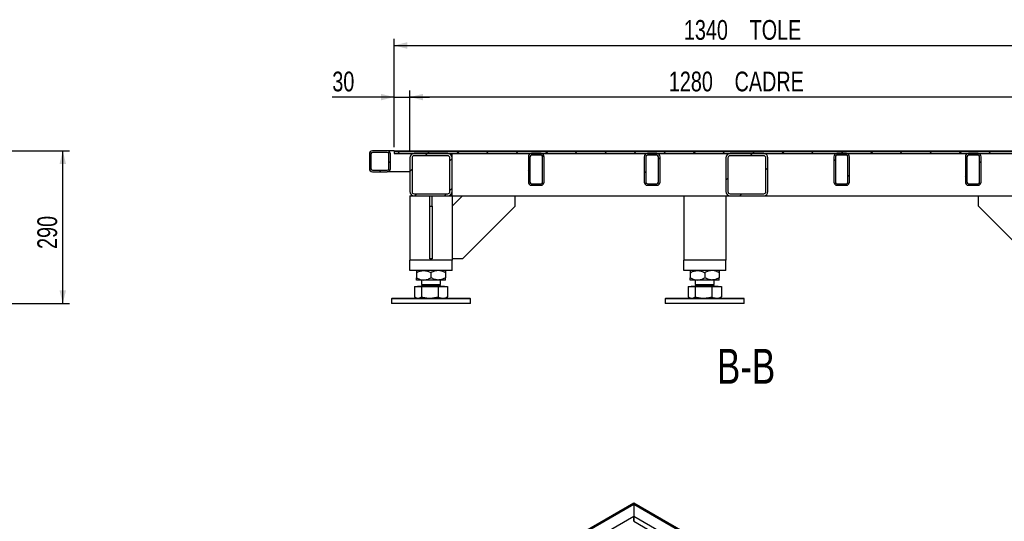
# Model space of a CAD drawing. Header units: millimetres. Extents: x 5 to 589, y 5 to 415.
# Tile 16 of 26: x 226 to 375, y 156 to 232. Entities that reach past the tile are written whole.
import ezdxf

# ---------------------------------------------------------------- set-up
doc = ezdxf.new("R2010")
doc.units = ezdxf.units.MM
for name, color, linetype in [('COTES', 1, 'Continuous'), ('NOTES', 6, 'Continuous'), ('TRAIT-FINS', 9, 'Continuous')]:
    doc.layers.add(name, color=color, linetype=linetype)
doc.layers.add('TRAIT-FORT', color=4, linetype='Continuous', lineweight=25)
doc.styles.add('SLDTEXTSTYLE0', font='TXT', dxfattribs={"width": 0.75})
doc.dimstyles.new('SLDDIMSTYLE0', dxfattribs={"dimtxt": 3, "dimasz": 2, "dimexe": 0, "dimexo": 0.0625, "dimgap": 0.75, "dimtad": 1, "dimlfac": 12.5, "dimrnd": 1e-09, "dimzin": 12, "dimdsep": 46, "dimtxsty": 'SLDTEXTSTYLE0', "dimsah": 1, "dimcen": 0.09, "dimadec": 0, "dimazin": 3, "dimtfac": 1, "dimtofl": 0, "dimtmove": 0, "dimatfit": 3, "dimfxl": 1, "dimfrac": 2, "dimtolj": 1, "dimtzin": 12, "dimarcsym": 0})
doc.dimstyles.new('SLDDIMSTYLE3', dxfattribs={"dimtxt": 3, "dimasz": 2, "dimexe": 0, "dimexo": 0.0625, "dimgap": 0.75, "dimtad": 1, "dimlfac": 12.5, "dimrnd": 1e-09, "dimzin": 12, "dimdsep": 46, "dimtxsty": 'SLDTEXTSTYLE0', "dimsah": 1, "dimcen": 0.09, "dimadec": 0, "dimazin": 3, "dimtfac": 1, "dimtmove": 0, "dimatfit": 0, "dimfxl": 1, "dimfrac": 2, "dimtolj": 1, "dimtzin": 12, "dimarcsym": 0})

# ---------------------------------------------------------------- blocks, each defined once
blk = doc.blocks.new('_D_4')
at = {"layer": 'COTES', "color": 1, "transparency": 16777216}
for p, q in [((218.09, 211.94), (233.44, 211.94)), ((232.44, 188.74), (232.44, 211.94)), ((215.21, 188.74), (233.44, 188.74))]:
    blk.add_line(p, q, dxfattribs=at)
for points in [[(232.44, 211.94), (231.94, 209.94), (232.94, 209.94)], [(232.44, 188.74), (232.94, 190.74), (231.94, 190.74)]]:
    blk.add_solid(points, dxfattribs=at)
at = {"layer": 'COTES', "color": 1, "transparency": 16777216, "insert": (228.57, 197.02), "char_height": 3, "attachment_point": 1, "rotation": 90, "style": 'SLDTEXTSTYLE0'}
blk.add_mtext('290', dxfattribs=at)
blk = doc.blocks.new('_D_34')
at = {"layer": 'COTES', "color": 1, "transparency": 16777216}
for p, q in [((282.78, 212.82), (282.78, 228.94)), ((389.98, 212.82), (389.98, 228.94)), ((282.78, 227.94), (389.98, 227.94))]:
    blk.add_line(p, q, dxfattribs=at)
for points in [[(282.78, 227.94), (284.78, 227.44), (284.78, 228.44)], [(389.98, 227.94), (387.98, 228.44), (387.98, 227.44)]]:
    blk.add_solid(points, dxfattribs=at)
at = {"layer": 'COTES', "color": 1, "transparency": 16777216, "char_height": 3, "attachment_point": 1, "style": 'SLDTEXTSTYLE0'}
for s, insert in [('1340', (326.81, 231.81)), ('TOLE', (336.8, 231.81))]:
    blk.add_mtext(s, dxfattribs=dict(at, insert=insert))
blk = doc.blocks.new('_D_36')
at = {"layer": 'COTES', "color": 1, "transparency": 16777216}
for p, q in [((285.18, 211.86), (285.18, 221.1)), ((387.58, 220.1), (285.18, 220.1)), ((387.58, 211.86), (387.58, 221.1))]:
    blk.add_line(p, q, dxfattribs=at)
for points in [[(285.18, 220.1), (287.18, 219.6), (287.18, 220.6)], [(387.58, 220.1), (385.58, 220.6), (385.58, 219.6)]]:
    blk.add_solid(points, dxfattribs=at)
at = {"layer": 'COTES', "color": 1, "transparency": 16777216, "char_height": 3, "attachment_point": 1, "style": 'SLDTEXTSTYLE0'}
for s, insert in [('1280', (324.52, 223.97)), ('CADRE', (334.51, 223.97))]:
    blk.add_mtext(s, dxfattribs=dict(at, insert=insert))
blk = doc.blocks.new('_D_37')
at = {"layer": 'COTES', "color": 1, "transparency": 16777216}
for p, q in [((282.78, 220.1), (273.39, 220.1)), ((282.78, 212.5), (282.78, 221.1)), ((282.78, 220.1), (285.18, 220.1)), ((285.18, 211.86), (285.18, 221.1)), ((285.18, 220.1), (288.18, 220.1))]:
    blk.add_line(p, q, dxfattribs=at)
for points in [[(282.78, 220.1), (280.78, 220.6), (280.78, 219.6)], [(285.18, 220.1), (287.18, 219.6), (287.18, 220.6)]]:
    blk.add_solid(points, dxfattribs=at)
at = {"layer": 'COTES', "color": 1, "transparency": 16777216, "insert": (273.39, 223.97), "char_height": 3, "attachment_point": 1, "style": 'SLDTEXTSTYLE0'}
blk.add_mtext('30', dxfattribs=at)

msp = doc.modelspace()

# ---------------------------------------------------------------- hatches: boundary and pattern name
at = {"layer": 'TRAIT-FINS'}
h = msp.add_hatch(dxfattribs=at)
h.set_pattern_fill('ANSI31', color=9, angle=3e-322, style=0)
edge = h.paths.add_edge_path(flags=0)
edge.add_line((282.22325, 209.22185), (282.22325, 211.46185))
edge.add_arc((281.74325, 211.46185), 0.48, 0, 90)
edge.add_line((281.74325, 211.94185), (279.50325, 211.94185))
edge.add_arc((279.50325, 211.46185), 0.48, 90, 180)
edge.add_line((279.02325, 211.46185), (279.02325, 209.22185))
edge.add_arc((279.50325, 209.22185), 0.48, 180, 270)
edge.add_line((279.50325, 208.74185), (281.74325, 208.74185))
edge.add_arc((281.74325, 209.22185), 0.48, 270, 360)
edge = h.paths.add_edge_path(flags=0)
edge.add_arc((281.74325, 211.46185), 0.24, 0, 90, ccw=False)
edge.add_line((281.98325, 211.46185), (281.98325, 209.22185))
edge.add_arc((281.74325, 209.22185), 0.24, 270, 360, ccw=False)
edge.add_line((281.74325, 208.98185), (279.50325, 208.98185))
edge.add_arc((279.50325, 209.22185), 0.24, 180, 270, ccw=False)
edge.add_line((279.26325, 209.22185), (279.26325, 211.46185))
edge.add_arc((279.50325, 211.46185), 0.24, 90, 180, ccw=False)
edge.add_line((279.50325, 211.70185), (281.74325, 211.70185))
h = msp.add_hatch(dxfattribs=at)
h.set_pattern_fill('ANSI31', color=9, angle=3e-322, style=0)
h.paths.add_polyline_path([(389.98325, 211.94185), (282.78325, 211.94185), (282.78325, 211.82185), (389.98325, 211.82185)], flags=0)
h = msp.add_hatch(dxfattribs=at)
h.set_pattern_fill('ANSI31', color=9, angle=3e-322, style=0)
h.paths.add_polyline_path([(389.98325, 211.82185), (282.78325, 211.82185), (282.78325, 211.50185), (389.98325, 211.50185)], flags=0)
h = msp.add_hatch(dxfattribs=at)
h.set_pattern_fill('ANSI31', color=9, angle=3e-322, style=0)
edge = h.paths.add_edge_path(flags=0)
edge.add_line((285.82325, 205.10185), (290.94325, 205.10185))
edge.add_arc((290.94325, 205.74185), 0.64, 270, 360)
edge.add_line((291.58325, 205.74185), (291.58325, 210.86185))
edge.add_arc((290.94325, 210.86185), 0.64, 0, 90)
edge.add_line((290.94325, 211.50185), (285.82325, 211.50185))
edge.add_arc((285.82325, 210.86185), 0.64, 90, 180)
edge.add_line((285.18325, 210.86185), (285.18325, 205.74185))
edge.add_arc((285.82325, 205.74185), 0.64, 180, 270)
edge = h.paths.add_edge_path(flags=0)
edge.add_arc((290.94325, 205.74185), 0.32, 270, 360, ccw=False)
edge.add_line((290.94325, 205.42185), (285.82325, 205.42185))
edge.add_arc((285.82325, 205.74185), 0.32, 180, 270, ccw=False)
edge.add_line((285.50325, 205.74185), (285.50325, 210.86185))
edge.add_arc((285.82325, 210.86185), 0.32, 90, 180, ccw=False)
edge.add_line((285.82325, 211.18185), (290.94325, 211.18185))
edge.add_arc((290.94325, 210.86185), 0.32, 0, 90, ccw=False)
edge.add_line((291.26325, 210.86185), (291.26325, 205.74185))
h = msp.add_hatch(dxfattribs=at)
h.set_pattern_fill('ANSI31', color=9, angle=3e-322, style=0)
edge = h.paths.add_edge_path(flags=0)
edge.add_arc((303.66325, 211.02185), 0.48, 90, 180)
edge.add_line((303.18325, 211.02185), (303.18325, 207.18185))
edge.add_arc((303.66325, 207.18185), 0.48, 180, 270)
edge.add_line((303.66325, 206.70185), (305.10325, 206.70185))
edge.add_arc((305.10325, 207.18185), 0.48, 270, 360)
edge.add_line((305.58325, 207.18185), (305.58325, 211.02185))
edge.add_arc((305.10325, 211.02185), 0.48, 0, 90)
edge.add_line((305.10325, 211.50185), (303.66325, 211.50185))
edge = h.paths.add_edge_path(flags=0)
edge.add_line((305.10325, 206.94185), (303.66325, 206.94185))
edge.add_arc((303.66325, 207.18185), 0.24, 180, 270, ccw=False)
edge.add_line((303.42325, 207.18185), (303.42325, 211.02185))
edge.add_arc((303.66325, 211.02185), 0.24, 90, 180, ccw=False)
edge.add_line((303.66325, 211.26185), (305.10325, 211.26185))
edge.add_arc((305.10325, 211.02185), 0.24, 0, 90, ccw=False)
edge.add_line((305.34325, 211.02185), (305.34325, 207.18185))
edge.add_arc((305.10325, 207.18185), 0.24, 270, 360, ccw=False)
h = msp.add_hatch(dxfattribs=at)
h.set_pattern_fill('ANSI31', color=9, angle=3e-322, style=0)
edge = h.paths.add_edge_path(flags=0)
edge.add_arc((321.26325, 211.02185), 0.48, 90, 180)
edge.add_line((320.78325, 211.02185), (320.78325, 207.18185))
edge.add_arc((321.26325, 207.18185), 0.48, 180, 270)
edge.add_line((321.26325, 206.70185), (322.70325, 206.70185))
edge.add_arc((322.70325, 207.18185), 0.48, 270, 360)
edge.add_line((323.18325, 207.18185), (323.18325, 211.02185))
edge.add_arc((322.70325, 211.02185), 0.48, 0, 90)
edge.add_line((322.70325, 211.50185), (321.26325, 211.50185))
edge = h.paths.add_edge_path(flags=0)
edge.add_line((322.70325, 206.94185), (321.26325, 206.94185))
edge.add_arc((321.26325, 207.18185), 0.24, 180, 270, ccw=False)
edge.add_line((321.02325, 207.18185), (321.02325, 211.02185))
edge.add_arc((321.26325, 211.02185), 0.24, 90, 180, ccw=False)
edge.add_line((321.26325, 211.26185), (322.70325, 211.26185))
edge.add_arc((322.70325, 211.02185), 0.24, 0, 90, ccw=False)
edge.add_line((322.94325, 211.02185), (322.94325, 207.18185))
edge.add_arc((322.70325, 207.18185), 0.24, 270, 360, ccw=False)
h = msp.add_hatch(dxfattribs=at)
h.set_pattern_fill('ANSI31', color=9, angle=3e-322, style=0)
edge = h.paths.add_edge_path(flags=0)
edge.add_line((333.82325, 205.10185), (338.94325, 205.10185))
edge.add_arc((338.94325, 205.74185), 0.64, 270, 360)
edge.add_line((339.58325, 205.74185), (339.58325, 210.86185))
edge.add_arc((338.94325, 210.86185), 0.64, 0, 90)
edge.add_line((338.94325, 211.50185), (333.82325, 211.50185))
edge.add_arc((333.82325, 210.86185), 0.64, 90, 180)
edge.add_line((333.18325, 210.86185), (333.18325, 205.74185))
edge.add_arc((333.82325, 205.74185), 0.64, 180, 270)
edge = h.paths.add_edge_path(flags=0)
edge.add_arc((338.94325, 205.74185), 0.32, 270, 360, ccw=False)
edge.add_line((338.94325, 205.42185), (333.82325, 205.42185))
edge.add_arc((333.82325, 205.74185), 0.32, 180, 270, ccw=False)
edge.add_line((333.50325, 205.74185), (333.50325, 210.86185))
edge.add_arc((333.82325, 210.86185), 0.32, 90, 180, ccw=False)
edge.add_line((333.82325, 211.18185), (338.94325, 211.18185))
edge.add_arc((338.94325, 210.86185), 0.32, 0, 90, ccw=False)
edge.add_line((339.26325, 210.86185), (339.26325, 205.74185))
h = msp.add_hatch(dxfattribs=at)
h.set_pattern_fill('ANSI31', color=9, angle=3e-322, style=0)
edge = h.paths.add_edge_path(flags=0)
edge.add_arc((350.06325, 211.02185), 0.48, 90, 180)
edge.add_line((349.58325, 211.02185), (349.58325, 207.18185))
edge.add_arc((350.06325, 207.18185), 0.48, 180, 270)
edge.add_line((350.06325, 206.70185), (351.50325, 206.70185))
edge.add_arc((351.50325, 207.18185), 0.48, 270, 360)
edge.add_line((351.98325, 207.18185), (351.98325, 211.02185))
edge.add_arc((351.50325, 211.02185), 0.48, 0, 90)
edge.add_line((351.50325, 211.50185), (350.06325, 211.50185))
edge = h.paths.add_edge_path(flags=0)
edge.add_line((351.50325, 206.94185), (350.06325, 206.94185))
edge.add_arc((350.06325, 207.18185), 0.24, 180, 270, ccw=False)
edge.add_line((349.82325, 207.18185), (349.82325, 211.02185))
edge.add_arc((350.06325, 211.02185), 0.24, 90, 180, ccw=False)
edge.add_line((350.06325, 211.26185), (351.50325, 211.26185))
edge.add_arc((351.50325, 211.02185), 0.24, 0, 90, ccw=False)
edge.add_line((351.74325, 211.02185), (351.74325, 207.18185))
edge.add_arc((351.50325, 207.18185), 0.24, 270, 360, ccw=False)
h = msp.add_hatch(dxfattribs=at)
h.set_pattern_fill('ANSI31', color=9, angle=3e-322, style=0)
edge = h.paths.add_edge_path(flags=0)
edge.add_arc((370.06325, 211.02185), 0.48, 90, 180)
edge.add_line((369.58325, 211.02185), (369.58325, 207.18185))
edge.add_arc((370.06325, 207.18185), 0.48, 180, 270)
edge.add_line((370.06325, 206.70185), (371.50325, 206.70185))
edge.add_arc((371.50325, 207.18185), 0.48, 270, 360)
edge.add_line((371.98325, 207.18185), (371.98325, 211.02185))
edge.add_arc((371.50325, 211.02185), 0.48, 0, 90)
edge.add_line((371.50325, 211.50185), (370.06325, 211.50185))
edge = h.paths.add_edge_path(flags=0)
edge.add_line((371.50325, 206.94185), (370.06325, 206.94185))
edge.add_arc((370.06325, 207.18185), 0.24, 180, 270, ccw=False)
edge.add_line((369.82325, 207.18185), (369.82325, 211.02185))
edge.add_arc((370.06325, 211.02185), 0.24, 90, 180, ccw=False)
edge.add_line((370.06325, 211.26185), (371.50325, 211.26185))
edge.add_arc((371.50325, 211.02185), 0.24, 0, 90, ccw=False)
edge.add_line((371.74325, 211.02185), (371.74325, 207.18185))
edge.add_arc((371.50325, 207.18185), 0.24, 270, 360, ccw=False)

# ---------------------------------------------------------------- linework, layer by layer
at = {"layer": 'TRAIT-FORT', "color": 4, "linetype": 'Continuous', "lineweight": 25}
for p, q in [((279.02325, 211.46185), (279.02325, 209.22185)), ((279.26325, 211.46185), (279.26325, 209.22185)), ((281.74325, 211.94185), (279.50325, 211.94185)), ((281.74325, 211.70185), (279.50325, 211.70185)), ((282.78325, 211.94185), (281.74325, 211.94185)), ((281.98325, 209.22185), (281.98325, 211.46185)), ((282.22325, 209.22185), (282.22325, 211.46185)), ((282.78325, 211.94185), (282.78325, 211.82185)), ((282.78325, 211.94185), (389.98325, 211.94185)), ((282.78325, 211.82185), (389.98325, 211.82185)), ((282.78325, 211.82185), (282.78325, 211.50185)), ((282.78325, 211.50185), (389.98325, 211.50185)), ((290.94325, 211.50185), (285.82325, 211.50185)), ((290.94325, 211.18185), (285.82325, 211.18185)), ((291.58325, 210.86185), (291.58325, 211.50185)), ((303.18325, 211.02185), (303.18325, 207.18185)), ((303.42325, 211.02185), (303.42325, 207.18185)), ((305.10325, 211.50185), (303.66325, 211.50185)), ((305.10325, 211.26185), (303.66325, 211.26185)), ((305.34325, 207.18185), (305.34325, 211.02185)), ((305.58325, 207.18185), (305.58325, 211.02185)), ((320.78325, 211.02185), (320.78325, 207.18185)), ((321.02325, 211.02185), (321.02325, 207.18185)), ((322.70325, 211.50185), (321.26325, 211.50185)), ((322.70325, 211.26185), (321.26325, 211.26185)), ((322.94325, 207.18185), (322.94325, 211.02185)), ((323.18325, 207.18185), (323.18325, 211.02185)), ((338.94325, 211.50185), (333.82325, 211.50185)), ((338.94325, 211.18185), (333.82325, 211.18185)), ((349.58325, 211.02185), (349.58325, 207.18185)), ((349.82325, 211.02185), (349.82325, 207.18185)), ((351.50325, 211.50185), (350.06325, 211.50185)), ((351.50325, 211.26185), (350.06325, 211.26185)), ((351.74325, 207.18185), (351.74325, 211.02185)), ((351.98325, 207.18185), (351.98325, 211.02185)), ((369.58325, 211.02185), (369.58325, 207.18185)), ((369.82325, 211.02185), (369.82325, 207.18185)), ((371.50325, 211.50185), (370.06325, 211.50185)), ((371.50325, 211.26185), (370.06325, 211.26185)), ((371.74325, 207.18185), (371.74325, 211.02185)), ((371.98325, 207.18185), (371.98325, 211.02185)), ((285.18325, 210.86185), (285.18325, 205.74185)), ((285.50325, 210.86185), (285.50325, 205.74185)), ((291.26325, 205.74185), (291.26325, 210.86185)), ((291.58325, 205.74185), (291.58325, 210.86185)), ((333.18325, 210.86185), (333.18325, 205.74185)), ((333.50325, 210.86185), (333.50325, 205.74185)), ((339.26325, 205.74185), (339.26325, 210.86185)), ((339.58325, 205.74185), (339.58325, 210.86185)), ((279.50325, 208.98185), (281.74325, 208.98185)), ((279.50325, 208.74185), (281.74325, 208.74185)), ((285.18325, 208.74185), (281.74325, 208.74185)), ((303.66325, 206.94185), (305.10325, 206.94185)), ((303.66325, 206.70185), (305.10325, 206.70185)), ((321.26325, 206.94185), (322.70325, 206.94185)), ((321.26325, 206.70185), (322.70325, 206.70185)), ((350.06325, 206.94185), (351.50325, 206.94185)), ((350.06325, 206.70185), (351.50325, 206.70185)), ((370.06325, 206.94185), (371.50325, 206.94185)), ((370.06325, 206.70185), (371.50325, 206.70185)), ((285.18325, 205.10185), (285.18325, 195.34185)), ((285.18325, 205.10185), (285.82325, 205.10185)), ((285.82325, 205.42185), (290.94325, 205.42185)), ((285.82325, 205.10185), (290.94325, 205.10185)), ((288.18325, 203.50185), (288.18325, 205.10185)), ((288.58325, 203.50185), (288.58325, 205.10185)), ((290.94325, 205.10185), (291.58325, 205.10185)), ((291.58325, 205.10185), (291.58325, 205.74185)), ((291.58325, 205.10185), (326.78325, 205.10185)), ((291.58325, 205.10185), (291.58325, 195.34185)), ((293.18325, 205.10185), (291.58325, 203.50185)), ((301.18325, 203.50185), (301.18325, 205.10185)), ((326.78325, 205.10185), (326.78325, 195.34185)), ((326.78325, 205.10185), (327.42325, 205.10185)), ((327.42325, 205.10185), (332.54325, 205.10185)), ((332.54325, 205.10185), (333.18325, 205.10185)), ((333.18325, 205.10185), (333.82325, 205.10185)), ((333.18325, 205.10185), (333.18325, 195.34185)), ((333.82325, 205.42185), (338.94325, 205.42185)), ((333.82325, 205.10185), (338.94325, 205.10185)), ((338.94325, 205.10185), (381.18325, 205.10185)), ((371.58325, 203.50185), (371.58325, 205.10185)), ((288.18325, 195.50185), (288.18325, 203.50185)), ((288.18325, 203.50185), (288.58325, 203.50185)), ((288.58325, 203.50185), (288.58325, 195.50185)), ((293.18325, 195.50185), (301.18325, 203.50185)), ((379.58325, 195.50185), (371.58325, 203.50185)), ((285.18325, 193.74185), (285.18325, 195.34185)), ((285.82325, 195.34185), (285.18325, 195.34185)), ((290.94325, 195.34185), (285.82325, 195.34185)), ((288.58325, 195.50185), (288.18325, 195.50185)), ((291.58325, 195.34185), (290.94325, 195.34185)), ((293.18325, 195.50185), (291.58325, 195.50185)), ((291.58325, 193.74185), (291.58325, 195.34185)), ((326.78325, 193.74185), (326.78325, 195.34185)), ((327.42325, 195.34185), (326.78325, 195.34185)), ((332.54325, 195.34185), (327.42325, 195.34185)), ((333.18325, 195.34185), (332.54325, 195.34185)), ((333.18325, 193.74185), (333.18325, 195.34185)), ((285.82325, 193.74185), (285.18325, 193.74185)), ((290.94325, 193.74185), (285.82325, 193.74185)), ((286.18325, 193.40151), (286.18325, 192.64219)), ((288.38325, 193.40151), (288.38325, 192.64219)), ((290.58325, 193.40151), (290.58325, 192.64219)), ((291.58325, 193.74185), (290.94325, 193.74185)), ((327.42325, 193.74185), (326.78325, 193.74185)), ((332.54325, 193.74185), (327.42325, 193.74185)), ((327.78325, 193.40151), (327.78325, 192.64219)), ((329.98325, 193.40151), (329.98325, 192.64219)), ((332.18325, 193.40151), (332.18325, 192.64219)), ((333.18325, 193.74185), (332.54325, 193.74185)), ((287.28325, 192.30185), (286.18325, 192.30185)), ((286.94325, 192.30185), (286.94325, 191.59505)), ((287.11645, 191.59505), (286.94325, 191.42185)), ((286.94325, 191.59505), (287.07624, 191.59505)), ((287.07624, 191.59505), (289.82325, 191.59505)), ((289.48325, 192.30185), (287.28325, 192.30185)), ((290.58325, 192.30185), (289.48325, 192.30185)), ((289.82325, 191.42185), (289.65005, 191.59505)), ((289.82325, 191.59505), (289.82325, 192.30185)), ((328.88325, 192.30185), (327.78325, 192.30185)), ((328.54325, 192.30185), (328.54325, 191.59505)), ((328.71645, 191.59505), (328.54325, 191.42185)), ((328.54325, 191.59505), (328.67624, 191.59505)), ((328.67624, 191.59505), (331.42325, 191.59505)), ((331.08325, 192.30185), (328.88325, 192.30185)), ((332.18325, 192.30185), (331.08325, 192.30185)), ((331.42325, 191.42185), (331.25005, 191.59505)), ((331.42325, 191.59505), (331.42325, 192.30185)), ((285.85329, 191.32585), (285.85329, 189.73835)), ((285.85329, 191.32585), (286.91959, 191.32585)), ((286.33885, 191.34185), (286.33885, 191.32585)), ((286.33885, 191.34185), (286.52767, 191.34185)), ((286.52767, 191.34185), (290.42765, 191.34185)), ((286.91959, 191.32585), (286.91959, 189.73835)), ((286.91959, 191.32585), (289.44955, 191.32585)), ((286.94325, 191.42185), (288.98768, 191.42185)), ((288.98768, 191.42185), (289.82325, 191.42185)), ((289.44955, 191.32585), (289.44955, 189.73835)), ((289.44955, 191.32585), (290.91321, 191.32585)), ((290.42765, 191.32585), (290.42765, 191.34185)), ((290.91321, 191.32585), (290.91321, 189.73835)), ((327.45329, 191.32585), (327.45329, 189.73835)), ((327.45329, 191.32585), (328.51959, 191.32585)), ((327.93885, 191.34185), (327.93885, 191.32585)), ((327.93885, 191.34185), (328.12767, 191.34185)), ((328.12767, 191.34185), (332.02765, 191.34185)), ((328.51959, 191.32585), (328.51959, 189.73835)), ((328.51959, 191.32585), (331.04955, 191.32585)), ((328.54325, 191.42185), (330.58768, 191.42185)), ((330.58768, 191.42185), (331.42325, 191.42185)), ((331.04955, 191.32585), (331.04955, 189.73835)), ((331.04955, 191.32585), (332.51321, 191.32585)), ((332.02765, 191.32585), (332.02765, 191.34185)), ((332.51321, 191.32585), (332.51321, 189.73835)), ((282.46325, 189.54185), (282.38325, 189.46185)), ((282.38325, 189.46185), (282.38325, 188.74185)), ((294.35873, 189.46185), (282.38325, 189.46185)), ((294.38325, 188.74185), (282.38325, 188.74185)), ((282.46325, 189.54185), (294.27906, 189.54185)), ((285.95938, 189.6711), (286.18325, 189.54185)), ((290.58325, 189.54185), (290.80711, 189.6711)), ((290.91321, 189.73835), (290.80542, 189.67399)), ((294.27906, 189.54185), (294.30325, 189.54185)), ((294.38325, 189.46185), (294.30325, 189.54185)), ((294.38325, 189.46185), (294.35873, 189.46185)), ((294.38325, 188.74185), (294.38325, 189.46185)), ((324.06325, 189.54185), (323.98325, 189.46185)), ((323.98325, 189.46185), (323.98325, 188.74185)), ((335.95873, 189.46185), (323.98325, 189.46185)), ((335.98325, 188.74185), (323.98325, 188.74185)), ((324.06325, 189.54185), (335.87906, 189.54185)), ((327.55938, 189.6711), (327.78325, 189.54185)), ((332.18325, 189.54185), (332.40711, 189.6711)), ((332.51321, 189.73835), (332.40542, 189.67399)), ((335.87906, 189.54185), (335.90325, 189.54185)), ((335.98325, 189.46185), (335.90325, 189.54185)), ((335.98325, 189.46185), (335.95873, 189.46185)), ((335.98325, 188.74185), (335.98325, 189.46185)), ((238.08273, 111.41471), (319.20202, 158.24388)), ((319.20202, 158.40625), (238.28159, 111.69188)), ((437.45768, 90.1387), (319.20202, 158.40625)), ((319.20202, 158.40625), (319.20202, 158.24388)), ((319.20202, 158.24388), (319.20202, 158.40625)), ((319.20202, 158.24388), (319.20202, 156.41483)), ((319.20202, 158.24388), (437.65654, 89.86154)), ((238.08273, 109.58566), (319.20202, 156.41483)), ((319.20202, 156.41483), (319.20202, 155.63101)), ((319.20202, 156.41483), (437.65654, 88.03248)), ((319.20202, 155.63101), (319.20202, 156.41483)), ((319.20202, 155.63101), (436.97772, 87.64055))]:
    msp.add_line(p, q, dxfattribs=at)
for centre, radius, start, end in [((279.50325, 211.46185), 0.48, 90, 180), ((279.50325, 211.46185), 0.24, 90, 180), ((281.74325, 211.46185), 0.48, 0, 90), ((281.74325, 211.46185), 0.24, 0, 90), ((285.82325, 210.86185), 0.64, 90, 180), ((285.82325, 210.86185), 0.32, 90, 180), ((290.94325, 210.86185), 0.64, 0, 90), ((290.94325, 210.86185), 0.32, 0, 90), ((303.66325, 211.02185), 0.48, 90, 180), ((303.66325, 211.02185), 0.24, 90, 180), ((305.10325, 211.02185), 0.48, 0, 90), ((305.10325, 211.02185), 0.24, 0, 90), ((321.26325, 211.02185), 0.48, 90, 180), ((321.26325, 211.02185), 0.24, 90, 180), ((322.70325, 211.02185), 0.48, 0, 90), ((322.70325, 211.02185), 0.24, 0, 90), ((333.82325, 210.86185), 0.64, 90, 180), ((333.82325, 210.86185), 0.32, 90, 180), ((338.94325, 210.86185), 0.64, 0, 90), ((338.94325, 210.86185), 0.32, 0, 90), ((350.06325, 211.02185), 0.48, 90, 180), ((350.06325, 211.02185), 0.24, 90, 180), ((351.50325, 211.02185), 0.48, 0, 90), ((351.50325, 211.02185), 0.24, 0, 90), ((370.06325, 211.02185), 0.48, 90, 180), ((370.06325, 211.02185), 0.24, 90, 180), ((371.50325, 211.02185), 0.48, 0, 90), ((371.50325, 211.02185), 0.24, 0, 90), ((279.50325, 209.22185), 0.48, 180, 270), ((279.50325, 209.22185), 0.24, 180, 270), ((281.74325, 209.22185), 0.48, 270, 0), ((281.74325, 209.22185), 0.24, 270, 0), ((303.66325, 207.18185), 0.48, 180, 270), ((303.66325, 207.18185), 0.24, 180, 270), ((305.10325, 207.18185), 0.48, 270, 0), ((305.10325, 207.18185), 0.24, 270, 0), ((321.26325, 207.18185), 0.48, 180, 270), ((321.26325, 207.18185), 0.24, 180, 270), ((322.70325, 207.18185), 0.48, 270, 0), ((322.70325, 207.18185), 0.24, 270, 0), ((350.06325, 207.18185), 0.48, 180, 270), ((350.06325, 207.18185), 0.24, 180, 270), ((351.50325, 207.18185), 0.48, 270, 0), ((351.50325, 207.18185), 0.24, 270, 0), ((370.06325, 207.18185), 0.48, 180, 270), ((370.06325, 207.18185), 0.24, 180, 270), ((371.50325, 207.18185), 0.48, 270, 0), ((371.50325, 207.18185), 0.24, 270, 0), ((285.82325, 205.74185), 0.64, 180, 270), ((285.82325, 205.74185), 0.32, 180, 270), ((290.94325, 205.74185), 0.64, 270, 0), ((290.94325, 205.74185), 0.32, 270, 0), ((333.82325, 205.74185), 0.64, 180, 270), ((333.82325, 205.74185), 0.32, 180, 270), ((338.94325, 205.74185), 0.64, 270, 0), ((338.94325, 205.74185), 0.32, 270, 0), ((286.86325, 191.42185), 0.08, 270, 360), ((289.90325, 191.42185), 0.08, 180, 270), ((328.46325, 191.42185), 0.08, 270, 360), ((331.50325, 191.42185), 0.08, 180, 270)]:
    msp.add_arc(centre, radius, start, end, dxfattribs=at)
for points, knots in [([(286.18325, 193.40151), (286.33393, 193.48153), (286.56215, 193.60273), (286.88896, 193.7007), (287.10481, 193.73737), (287.23716, 193.7407), (287.28325, 193.74185)], [0, 0, 0, 0, 0.4320456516, 0.6543496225, 0.8796538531, 1, 1, 1, 1]), ([(286.18325, 193.74185), (286.18325, 193.74158), (286.18325, 193.73961), (286.18325, 193.68814), (286.18325, 193.55473), (286.18325, 193.44293), (286.18325, 193.40151)], [0, 0, 0, 0, 0.056824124, 0.413183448, 0.782596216, 1, 1, 1, 1]), ([(287.28325, 193.74185), (287.3789, 193.737), (287.5722, 193.72719), (287.85356, 193.65135), (288.12561, 193.54304), (288.29711, 193.44883), (288.38325, 193.40151)], [0, 0, 0, 0, 0.249578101, 0.504364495, 0.751047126, 1, 1, 1, 1]), ([(289.48325, 193.74185), (289.3876, 193.737), (289.19429, 193.72719), (288.91294, 193.65135), (288.64089, 193.54304), (288.46939, 193.44883), (288.38325, 193.40151)], [0, 0, 0, 0, 0.249578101, 0.504364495, 0.751047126, 1, 1, 1, 1]), ([(290.58325, 193.40151), (290.48362, 193.4559), (290.33385, 193.53767), (290.12575, 193.62213), (289.90767, 193.69403), (289.71473, 193.73051), (289.55239, 193.74101), (289.50631, 193.74157), (289.48325, 193.74185)], [0, 0, 0, 0, 0.287530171, 0.432263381, 0.575451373, 0.879657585, 0.939789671, 1, 1, 1, 1]), ([(290.58325, 193.74185), (290.58325, 193.74158), (290.58325, 193.73961), (290.58325, 193.68814), (290.58325, 193.55473), (290.58325, 193.44293), (290.58325, 193.40151)], [0, 0, 0, 0, 0.056824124, 0.413183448, 0.782596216, 1, 1, 1, 1]), ([(327.78325, 193.40151), (327.93393, 193.48153), (328.16215, 193.60273), (328.48896, 193.7007), (328.70481, 193.73737), (328.83716, 193.7407), (328.88325, 193.74185)], [0, 0, 0, 0, 0.432045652, 0.654349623, 0.879653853, 1, 1, 1, 1]), ([(327.78325, 193.74185), (327.78325, 193.74158), (327.78325, 193.73961), (327.78325, 193.68814), (327.78325, 193.55473), (327.78325, 193.44293), (327.78325, 193.40151)], [0, 0, 0, 0, 0.056824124, 0.413183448, 0.782596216, 1, 1, 1, 1]), ([(328.88325, 193.74185), (328.9789, 193.737), (329.1722, 193.72719), (329.45356, 193.65135), (329.72561, 193.54304), (329.89711, 193.44883), (329.98325, 193.40151)], [0, 0, 0, 0, 0.249578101, 0.504364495, 0.751047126, 1, 1, 1, 1]), ([(331.08325, 193.74185), (330.9876, 193.737), (330.79429, 193.72719), (330.51294, 193.65135), (330.24089, 193.54304), (330.06939, 193.44883), (329.98325, 193.40151)], [0, 0, 0, 0, 0.249578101, 0.504364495, 0.751047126, 1, 1, 1, 1]), ([(332.18325, 193.40151), (332.08362, 193.4559), (331.93385, 193.53767), (331.72575, 193.62213), (331.50767, 193.69403), (331.31473, 193.73051), (331.15239, 193.74101), (331.10631, 193.74157), (331.08325, 193.74185)], [0, 0, 0, 0, 0.287530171, 0.432263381, 0.575451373, 0.879657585, 0.939789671, 1, 1, 1, 1]), ([(332.18325, 193.74185), (332.18325, 193.74158), (332.18325, 193.73961), (332.18325, 193.68814), (332.18325, 193.55473), (332.18325, 193.44293), (332.18325, 193.40151)], [0, 0, 0, 0, 0.056824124, 0.413183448, 0.782596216, 1, 1, 1, 1]), ([(286.18325, 192.64219), (286.33393, 192.56217), (286.56215, 192.44098), (286.88896, 192.34301), (287.10481, 192.30633), (287.23716, 192.30301), (287.28325, 192.30185)], [0, 0, 0, 0, 0.432045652, 0.654349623, 0.879653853, 1, 1, 1, 1]), ([(286.18325, 192.30185), (286.18325, 192.30212), (286.18325, 192.30409), (286.18325, 192.35557), (286.18325, 192.48897), (286.18325, 192.60077), (286.18325, 192.64219)], [0, 0, 0, 0, 0.056824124, 0.413183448, 0.782596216, 1, 1, 1, 1]), ([(287.28325, 192.30185), (287.3789, 192.30671), (287.5722, 192.31651), (287.85356, 192.39236), (288.12561, 192.50066), (288.29711, 192.59487), (288.38325, 192.64219)], [0, 0, 0, 0, 0.249578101, 0.504364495, 0.751047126, 1, 1, 1, 1]), ([(289.48325, 192.30185), (289.3876, 192.30671), (289.19429, 192.31651), (288.91294, 192.39236), (288.64089, 192.50066), (288.46939, 192.59487), (288.38325, 192.64219)], [0, 0, 0, 0, 0.249578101, 0.504364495, 0.751047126, 1, 1, 1, 1]), ([(290.58325, 192.64219), (290.43256, 192.56217), (290.20435, 192.44098), (289.87754, 192.34301), (289.66169, 192.30633), (289.52933, 192.30301), (289.48325, 192.30185)], [0, 0, 0, 0, 0.432045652, 0.654349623, 0.879653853, 1, 1, 1, 1]), ([(290.58325, 192.30185), (290.58325, 192.30212), (290.58325, 192.30351), (290.58325, 192.32359), (290.58325, 192.36611), (290.58325, 192.4228), (290.58325, 192.49554), (290.58325, 192.57885), (290.58325, 192.62107), (290.58325, 192.64219)], [0, 0, 0, 0, 0.056784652, 0.293501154, 0.413293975, 0.530199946, 0.782715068, 0.891290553, 1, 1, 1, 1]), ([(327.78325, 192.64219), (327.93393, 192.56217), (328.16215, 192.44098), (328.48896, 192.34301), (328.70481, 192.30633), (328.83716, 192.30301), (328.88325, 192.30185)], [0, 0, 0, 0, 0.432045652, 0.654349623, 0.879653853, 1, 1, 1, 1]), ([(327.78325, 192.30185), (327.78325, 192.30212), (327.78325, 192.30409), (327.78325, 192.35557), (327.78325, 192.48897), (327.78325, 192.60077), (327.78325, 192.64219)], [0, 0, 0, 0, 0.056824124, 0.413183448, 0.782596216, 1, 1, 1, 1]), ([(328.88325, 192.30185), (328.9789, 192.30671), (329.1722, 192.31651), (329.45356, 192.39236), (329.72561, 192.50066), (329.89711, 192.59487), (329.98325, 192.64219)], [0, 0, 0, 0, 0.249578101, 0.504364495, 0.751047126, 1, 1, 1, 1]), ([(331.08325, 192.30185), (330.9876, 192.30671), (330.79429, 192.31651), (330.51294, 192.39236), (330.24089, 192.50066), (330.06939, 192.59487), (329.98325, 192.64219)], [0, 0, 0, 0, 0.249578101, 0.504364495, 0.751047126, 1, 1, 1, 1]), ([(332.18325, 192.64219), (332.03256, 192.56217), (331.80435, 192.44098), (331.47754, 192.34301), (331.26169, 192.30633), (331.12933, 192.30301), (331.08325, 192.30185)], [0, 0, 0, 0, 0.432045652, 0.654349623, 0.879653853, 1, 1, 1, 1]), ([(332.18325, 192.30185), (332.18325, 192.30212), (332.18325, 192.30351), (332.18325, 192.32359), (332.18325, 192.36611), (332.18325, 192.4228), (332.18325, 192.49554), (332.18325, 192.57885), (332.18325, 192.62107), (332.18325, 192.64219)], [0, 0, 0, 0, 0.056784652, 0.293501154, 0.413293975, 0.530199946, 0.782715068, 0.891290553, 1, 1, 1, 1]), ([(285.85329, 189.73835), (285.93986, 189.68496), (286.07042, 189.60446), (286.24972, 189.55023), (286.34077, 189.54465), (286.38644, 189.54185)], [0, 0, 0, 0, 0.49525132, 0.746818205, 1, 1, 1, 1]), ([(286.38644, 189.54185), (286.47577, 189.55175), (286.65643, 189.57178), (286.83123, 189.68242), (286.91959, 189.73835)], [0, 0, 0, 0, 0.494510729, 1, 1, 1, 1]), ([(286.91959, 189.73835), (287.125, 189.68496), (287.43476, 189.60446), (287.86019, 189.55023), (288.07621, 189.54465), (288.18457, 189.54185)], [0, 0, 0, 0, 0.49525132, 0.746818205, 1, 1, 1, 1]), ([(288.18457, 189.54185), (288.39653, 189.55175), (288.82516, 189.57178), (289.2399, 189.68242), (289.44955, 189.73835)], [0, 0, 0, 0, 0.494510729, 1, 1, 1, 1]), ([(289.44955, 189.73835), (289.56839, 189.68496), (289.74759, 189.60446), (289.99372, 189.55023), (290.11869, 189.54465), (290.18138, 189.54185)], [0, 0, 0, 0, 0.49525132, 0.746818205, 1, 1, 1, 1]), ([(290.18138, 189.54185), (290.304, 189.55175), (290.55198, 189.57178), (290.79192, 189.68242), (290.91321, 189.73835)], [0, 0, 0, 0, 0.494510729, 1, 1, 1, 1]), ([(327.45329, 189.73835), (327.53986, 189.68496), (327.67042, 189.60446), (327.84972, 189.55023), (327.94077, 189.54465), (327.98644, 189.54185)], [0, 0, 0, 0, 0.49525132, 0.746818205, 1, 1, 1, 1]), ([(327.98644, 189.54185), (328.07577, 189.55175), (328.25643, 189.57178), (328.43123, 189.68242), (328.51959, 189.73835)], [0, 0, 0, 0, 0.494510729, 1, 1, 1, 1]), ([(328.51959, 189.73835), (328.725, 189.68496), (329.03476, 189.60446), (329.46019, 189.55023), (329.67621, 189.54465), (329.78457, 189.54185)], [0, 0, 0, 0, 0.49525132, 0.746818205, 1, 1, 1, 1]), ([(329.78457, 189.54185), (329.99653, 189.55175), (330.42516, 189.57178), (330.8399, 189.68242), (331.04955, 189.73835)], [0, 0, 0, 0, 0.494510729, 1, 1, 1, 1]), ([(331.04955, 189.73835), (331.16839, 189.68496), (331.34759, 189.60446), (331.59372, 189.55023), (331.71869, 189.54465), (331.78138, 189.54185)], [0, 0, 0, 0, 0.49525132, 0.746818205, 1, 1, 1, 1]), ([(331.78138, 189.54185), (331.904, 189.55175), (332.15198, 189.57178), (332.39192, 189.68242), (332.51321, 189.73835)], [0, 0, 0, 0, 0.494510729, 1, 1, 1, 1])]:
    msp.add_open_spline(points, degree=3, knots=knots, dxfattribs=at)

# ---------------------------------------------------------------- texts
at = {"layer": 'NOTES', "color": 211, "insert": (336.26443, 181.83622), "char_height": 5.291667, "attachment_point": 2, "style": 'SLDTEXTSTYLE0'}
msp.add_mtext('B-B', dxfattribs=at)

# ---------------------------------------------------------------- dimensions: what is measured, and where the dimension line sits
at = {"layer": 'COTES', "color": 1}
for base, p1, p2, text, picture, middle in [((389.98325, 227.94185), (282.78325, 211.82185), (389.98325, 211.82185), '<> TOLE', '_D_34', (336.38325, 227.94185)), ((285.18325, 220.10466), (387.58325, 210.86185), (285.18325, 210.86185), '<> CADRE', '_D_36', (336.38325, 220.10466))]:
    dim = msp.add_linear_dim(base=base, p1=p1, p2=p2, text=text, dimstyle='SLDDIMSTYLE0', dxfattribs=at)
    dim.commit()
    dim.dimension.update_dxf_attribs({"geometry": picture, "text_midpoint": middle, "dimtype": 160})
dim = msp.add_linear_dim(base=(285.18325, 220.10466), p1=(282.78325, 211.50185), p2=(285.18325, 210.86185), dimstyle='SLDDIMSTYLE3', dxfattribs=at)
dim.commit()
dim.dimension.update_dxf_attribs({"geometry": '_D_37', "text_midpoint": (275.61153, 220.10466), "dimtype": 160})
dim = msp.add_linear_dim(base=(232.43745, 211.94185), p1=(214.20826, 188.74185), p2=(217.08826, 211.94185), angle=90, dimstyle='SLDDIMSTYLE0', dxfattribs=at)
dim.commit()
dim.dimension.update_dxf_attribs({"geometry": '_D_4', "text_midpoint": (232.43745, 200.34185), "dimtype": 160})

doc.saveas('drawing.dxf')
